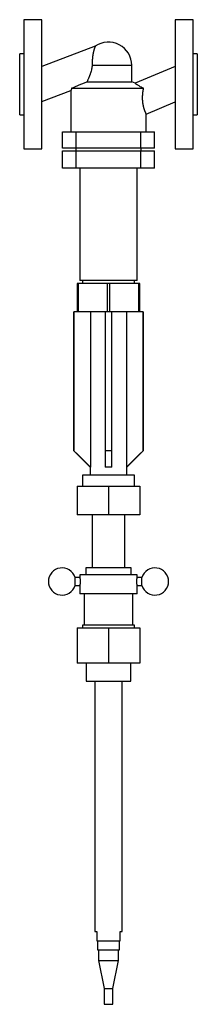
# Model space of a CAD drawing. Header units: millimetres. Extents: x 0 to 130, y -676 to 48.
import ezdxf

# ---------------------------------------------------------------- set-up
doc = ezdxf.new("R2010")
doc.units = ezdxf.units.MM
doc.linetypes.add('CNS_SOLID', pattern=[0])
doc.layers.add('vis', color=7, linetype='CNS_SOLID', lineweight=30)

msp = doc.modelspace()

# ---------------------------------------------------------------- linework, layer by layer
at = {"layer": 'vis'}
for p, q in [((16.1, 47.5), (3.1, 47.5)), ((3.1, 47.5), (3.1, -47.5)), ((16.1, -47.5), (16.1, 47.5)), ((126.9, 47.5), (113.9, 47.5)), ((113.9, 47.5), (113.9, -47.5)), ((126.9, -47.5), (126.9, 47.5)), ((3.1, 22.5), (0, 22.5)), ((0, -22.5), (0, 22.5)), ((55.33, 27.98), (16.1, 13.13)), ((130, 22.5), (126.9, 22.5)), ((130, 22.5), (130, -22.5)), ((52.96, 14), (82, 14)), ((82, 1.9), (82, 14)), ((113.9, 12.99), (84.49, 0.78)), ((49.2, 1.9), (82, 1.9)), ((84.49, 0.78), (82, 1.9)), ((16.1, -12.54), (37.5, -4.43)), ((37.5, -4.43), (37.5, -35)), ((38.05, -2.8), (90.55, -2.8)), ((92.5, -21.88), (113.9, -12.99)), ((0, -22.5), (3.1, -22.5)), ((92.5, -35), (92.5, -21.88)), ((126.9, -22.5), (130, -22.5)), ((31.31, -47), (31.31, -35)), ((31.31, -35), (98.69, -35)), ((41.31, -47), (41.31, -35)), ((88.69, -47), (88.69, -35)), ((98.69, -47), (98.69, -35)), ((3.1, -47.5), (16.1, -47.5)), ((98.69, -47), (31.31, -47)), ((31.31, -49), (98.69, -49)), ((31.31, -61.5), (31.31, -49)), ((41, -47), (41, -49)), ((41.31, -61.5), (41.31, -49)), ((88.69, -61.5), (88.69, -49)), ((89, -49), (89, -47)), ((98.69, -61.5), (98.69, -49)), ((113.9, -47.5), (126.9, -47.5)), ((98.69, -61.5), (31.31, -61.5)), ((44, -61.5), (44, -144.3)), ((86, -144.3), (86, -61.5)), ((86, -144.3), (44, -144.3)), ((46, -144.3), (46, -146.3)), ((84, -146.3), (84, -144.3)), ((88, -146.3), (42, -146.3)), ((42, -146.3), (42, -167.3)), ((43, -167.3), (43, -146.3)), ((64, -146.3), (64, -167.3)), ((66, -167.3), (66, -146.3)), ((87, -146.3), (87, -167.3)), ((88, -167.3), (88, -146.3)), ((39.5, -167.3), (39.5, -269.3)), ((90.5, -167.3), (39.5, -167.3)), ((39.62, -269.3), (39.62, -167.3)), ((51.73, -167.3), (51.73, -281.3)), ((62.5, -167.3), (62.5, -269.3)), ((67.5, -269.3), (67.5, -167.3)), ((78.27, -167.3), (78.27, -281.3)), ((90.38, -167.3), (90.38, -269.3)), ((90.5, -269.3), (90.5, -167.3)), ((39.5, -269.3), (51.5, -281.3)), ((39.62, -269.3), (39.5, -269.3)), ((67.5, -269.3), (62.5, -269.3)), ((78.5, -281.3), (90.5, -269.3)), ((90.5, -269.3), (90.38, -269.3)), ((51.5, -281.3), (51.5, -287.3)), ((51.73, -281.3), (51.5, -281.3)), ((67.5, -281.3), (62.5, -281.3)), ((78.5, -281.3), (78.27, -281.3)), ((78.5, -287.3), (78.5, -281.3)), ((46, -287.3), (46, -295.41)), ((84, -287.3), (46, -287.3)), ((84, -295.41), (84, -287.3)), ((42, -295.41), (88, -295.41)), ((42, -295.41), (42, -316.41)), ((65, -295.41), (65, -316.41)), ((88, -295.41), (88, -316.41)), ((88, -316.41), (42, -316.41)), ((53, -316.41), (53, -355.41)), ((77, -355.41), (77, -316.41)), ((44, -360.41), (44, -362.41)), ((86, -360.41), (44, -360.41)), ((48.5, -355.41), (48.5, -360.41)), ((81.5, -355.41), (48.5, -355.41)), ((81.5, -360.41), (81.5, -355.41)), ((86, -362.41), (86, -360.41)), ((44, -362.41), (40.54, -362.41)), ((40.54, -368.41), (40.54, -362.41)), ((40.54, -368.41), (44, -368.41)), ((44, -368.41), (44, -374.41)), ((89.46, -362.41), (86, -362.41)), ((86, -374.41), (86, -368.41)), ((86, -368.41), (89.46, -368.41)), ((89.46, -368.41), (89.46, -362.41)), ((86, -374.41), (44, -374.41)), ((47.25, -374.41), (47.25, -397.41)), ((82.75, -397.41), (82.75, -374.41)), ((46, -397.41), (46, -399.41)), ((84, -397.41), (46, -397.41)), ((84, -399.41), (84, -397.41)), ((42, -399.41), (42, -425.41)), ((42, -399.41), (88, -399.41)), ((65, -399.41), (65, -425.41)), ((88, -399.41), (88, -425.41)), ((88, -425.41), (42, -425.41)), ((48.65, -425.41), (48.65, -438.59)), ((81.35, -438.59), (81.35, -425.41)), ((48.65, -438.59), (81.35, -438.59)), ((55, -438.59), (55, -622.59)), ((75, -622.59), (75, -438.59)), ((55, -622.59), (56.5, -622.59)), ((56.5, -622.59), (56.5, -629.59)), ((73.5, -622.59), (75, -622.59)), ((73.5, -629.59), (73.5, -622.59)), ((56.5, -629.59), (73.5, -629.59)), ((57, -629.59), (57, -636.15)), ((57, -636.15), (73, -636.15)), ((57.6, -636.15), (57.6, -643.85)), ((72.4, -643.85), (72.4, -636.15)), ((73, -636.15), (73, -629.59)), ((57.6, -643.85), (61.8, -664.42)), ((57.6, -643.85), (72.4, -643.85)), ((68.2, -664.42), (72.4, -643.85)), ((61.8, -664.42), (61.8, -676.15)), ((61.8, -664.42), (68.2, -664.42)), ((68.2, -676.15), (68.2, -664.42)), ((61.8, -676.15), (68.2, -676.15))]:
    msp.add_line(p, q, dxfattribs=at)
for points in [[(55.33, 27.98), (55.33, 27.98), (55.33, 27.98), (55.32, 27.97), (55.32, 27.97), (55.32, 27.96), (55.31, 27.94), (55.3, 27.93), (55.29, 27.9), (55.28, 27.88), (55.26, 27.85), (55.25, 27.83), (55.25, 27.81), (55.23, 27.78), (55.21, 27.73), (55.19, 27.69), (55.16, 27.64), (55.14, 27.59), (55.13, 27.56), (55.11, 27.53), (55.09, 27.47), (55.06, 27.41), (55.04, 27.38), (55.03, 27.34), (55, 27.27), (54.97, 27.2), (54.95, 27.16), (54.94, 27.13), (54.9, 27.05), (54.87, 26.97), (54.84, 26.88), (54.8, 26.8), (54.77, 26.71), (54.75, 26.66), (54.74, 26.62), (54.7, 26.52), (54.67, 26.43), (54.63, 26.33), (54.6, 26.23), (54.56, 26.13), (54.55, 26.08), (54.53, 26.03), (54.49, 25.93), (54.46, 25.82), (54.43, 25.72), (54.39, 25.61), (54.36, 25.5), (54.34, 25.44), (54.33, 25.39), (54.29, 25.27), (54.26, 25.15), (54.23, 25.03), (54.19, 24.91), (54.16, 24.78), (54.14, 24.72), (54.13, 24.65), (54.09, 24.52), (54.06, 24.39), (54.03, 24.25), (53.99, 24.11), (53.96, 23.97), (53.95, 23.9), (53.93, 23.83), (53.9, 23.69), (53.87, 23.54), (53.85, 23.47), (53.84, 23.39), (53.81, 23.25), (53.78, 23.09), (53.76, 23.02), (53.75, 22.94), (53.72, 22.79), (53.69, 22.63), (53.66, 22.47), (53.63, 22.31), (53.61, 22.15), (53.59, 22.07), (53.58, 21.99), (53.56, 21.83), (53.53, 21.66), (53.51, 21.5), (53.48, 21.33), (53.46, 21.17), (53.45, 21.08), (53.44, 21), (53.41, 20.83), (53.39, 20.66), (53.37, 20.49), (53.35, 20.32), (53.33, 20.15), (53.32, 20.07), (53.31, 19.98), (53.29, 19.81), (53.28, 19.64), (53.26, 19.47), (53.24, 19.3), (53.23, 19.13), (53.22, 19.05), (53.21, 18.96), (53.19, 18.79), (53.18, 18.62), (53.17, 18.44), (53.15, 18.26), (53.14, 18.09), (53.13, 18), (53.12, 17.91), (53.11, 17.72), (53.1, 17.54), (53.09, 17.45), (53.09, 17.36), (53.08, 17.17), (53.07, 16.98), (53.06, 16.89), (53.06, 16.79), (53.05, 16.61), (53.04, 16.42), (53.03, 16.22), (53.02, 16.03), (53.01, 15.84), (53.01, 15.74), (53, 15.65), (53, 15.45), (52.99, 15.26), (52.98, 15.07), (52.98, 14.87), (52.97, 14.68), (52.97, 14.58), (52.97, 14.48), (52.96, 14.29), (52.96, 14.1), (52.96, 14)], [(52.96, 14), (52.95, 13.94), (52.95, 13.81), (52.95, 13.68), (52.94, 13.62), (52.94, 13.55), (52.93, 13.42), (52.93, 13.29), (52.92, 13.17), (52.91, 13.04), (52.9, 12.91), (52.89, 12.84), (52.88, 12.78), (52.87, 12.65), (52.86, 12.52), (52.8, 12.07), (52.74, 11.69), (52.67, 11.3), (52.51, 10.54), (52.33, 9.78), (52.12, 9.04), (51.89, 8.31), (51.65, 7.59), (51.52, 7.24), (51.39, 6.89), (51.13, 6.21), (50.87, 5.55), (50.6, 4.92), (50.34, 4.32), (50.08, 3.75), (49.96, 3.47), (49.83, 3.2), (49.57, 2.66), (49.33, 2.15), (49.2, 1.9)], [(38.05, -2.8), (39.87, -2.02), (43.61, -0.43), (47.37, 1.14), (49.2, 1.9)], [(84.49, 0.78), (84.5, 0.78), (84.52, 0.77), (84.52, 0.76), (84.53, 0.75), (84.54, 0.75), (84.54, 0.75), (84.55, 0.74), (84.57, 0.73), (84.58, 0.72), (84.59, 0.71), (84.61, 0.7), (84.62, 0.69), (84.63, 0.69), (84.64, 0.67), (84.66, 0.66), (84.67, 0.65), (84.68, 0.64), (84.71, 0.63), (84.73, 0.61), (84.74, 0.6), (84.75, 0.59), (84.78, 0.57), (84.81, 0.56), (84.83, 0.54), (84.86, 0.51), (84.89, 0.49), (84.91, 0.48), (84.92, 0.47), (84.96, 0.45), (84.99, 0.42), (85.02, 0.4), (85.06, 0.37), (85.1, 0.35), (85.12, 0.34), (85.14, 0.32), (85.18, 0.3), (85.22, 0.27), (85.37, 0.16), (85.65, -0.03), (85.97, -0.23), (86.14, -0.34), (86.31, -0.45), (86.69, -0.69), (87.11, -0.94), (87.57, -1.2), (88.06, -1.48), (88.57, -1.77), (88.84, -1.91), (89.12, -2.06), (89.68, -2.36), (90.26, -2.66), (90.55, -2.8)], [(38.05, -2.8), (38.02, -2.89), (37.97, -3.05), (37.92, -3.21), (37.89, -3.29), (37.87, -3.36), (37.82, -3.5), (37.78, -3.63), (37.74, -3.75), (37.7, -3.87), (37.66, -3.97), (37.65, -4.02), (37.63, -4.06), (37.6, -4.14), (37.58, -4.21), (37.55, -4.28), (37.54, -4.33), (37.52, -4.37), (37.52, -4.39), (37.51, -4.4), (37.5, -4.42), (37.5, -4.43), (37.5, -4.43)], [(90.55, -2.8), (90.53, -2.91), (90.48, -3.13), (90.44, -3.35), (90.42, -3.46), (90.39, -3.57), (90.35, -3.8), (90.31, -4.02), (90.27, -4.25), (90.23, -4.48), (90.19, -4.71), (90.18, -4.83), (90.16, -4.94), (90.12, -5.17), (90.09, -5.41), (90.05, -5.64), (90.02, -5.88), (89.99, -6.11), (89.98, -6.23), (89.96, -6.35), (89.94, -6.59), (89.91, -6.83), (89.9, -6.95), (89.89, -7.07), (89.87, -7.31), (89.85, -7.55), (89.84, -7.67), (89.83, -7.79), (89.81, -8.03), (89.8, -8.27), (89.78, -8.51), (89.77, -8.75), (89.76, -8.99), (89.76, -9.11), (89.75, -9.23), (89.75, -9.47), (89.75, -9.71), (89.74, -9.95), (89.74, -10.18), (89.75, -10.42), (89.75, -10.54), (89.75, -10.67), (89.76, -10.91), (89.77, -11.15), (89.78, -11.39), (89.79, -11.64), (89.8, -11.88), (89.81, -12.01), (89.82, -12.13), (89.84, -12.37), (89.86, -12.62), (89.89, -12.86), (89.91, -13.1), (89.94, -13.34), (89.96, -13.46), (89.97, -13.58), (90, -13.82), (90.04, -14.06), (90.08, -14.3), (90.11, -14.53), (90.15, -14.76), (90.17, -14.88), (90.2, -14.99), (90.24, -15.22), (90.28, -15.44), (90.31, -15.55), (90.33, -15.66), (90.38, -15.88), (90.43, -16.09), (90.45, -16.2), (90.48, -16.31), (90.53, -16.51), (90.58, -16.72), (90.64, -16.92), (90.69, -17.12), (90.74, -17.31), (90.77, -17.41), (90.8, -17.5), (90.85, -17.69), (90.91, -17.87), (90.97, -18.05), (91.02, -18.22), (91.08, -18.39), (91.1, -18.47), (91.13, -18.55), (91.19, -18.71), (91.24, -18.87), (91.3, -19.02), (91.35, -19.17), (91.4, -19.32), (91.43, -19.39), (91.46, -19.47), (91.51, -19.61), (91.57, -19.75), (91.62, -19.88), (91.67, -20.01), (91.72, -20.14), (91.75, -20.2), (91.77, -20.26), (91.82, -20.38), (91.87, -20.5), (91.92, -20.61), (91.97, -20.71), (92.01, -20.82), (92.03, -20.86), (92.05, -20.91), (92.09, -21.01), (92.13, -21.09), (92.15, -21.14), (92.17, -21.18), (92.21, -21.26), (92.24, -21.33), (92.26, -21.37), (92.27, -21.4), (92.3, -21.47), (92.33, -21.53), (92.36, -21.58), (92.38, -21.63), (92.4, -21.68), (92.41, -21.7), (92.42, -21.72), (92.44, -21.75), (92.45, -21.79), (92.47, -21.81), (92.48, -21.84), (92.49, -21.85), (92.49, -21.86), (92.49, -21.87), (92.5, -21.87), (92.5, -21.88), (92.5, -21.88)], [(51.73, -281.3), (50.19, -279.78), (46.63, -276.26), (42.24, -271.9), (39.62, -269.3)], [(62.5, -269.3), (62.5, -271.9), (62.5, -276.26), (62.5, -279.78), (62.5, -281.3)], [(67.5, -281.3), (67.5, -279.78), (67.5, -276.26), (67.5, -271.9), (67.5, -269.3)], [(90.38, -269.3), (87.76, -271.9), (83.37, -276.26), (79.81, -279.78), (78.27, -281.3)], [(44, -362.41), (44, -362.41), (44, -362.41), (44, -362.42), (44, -362.42), (44, -362.42), (44, -362.43), (44.01, -362.45), (44.01, -362.46), (44.01, -362.48), (44.01, -362.5), (44.01, -362.51), (44.02, -362.52), (44.02, -362.55), (44.02, -362.58), (44.03, -362.61), (44.03, -362.64), (44.04, -362.67), (44.04, -362.69), (44.04, -362.71), (44.05, -362.75), (44.05, -362.79), (44.05, -362.82), (44.06, -362.84), (44.06, -362.88), (44.07, -362.93), (44.07, -362.96), (44.07, -362.98), (44.08, -363.04), (44.09, -363.09), (44.09, -363.14), (44.1, -363.2), (44.1, -363.26), (44.11, -363.29), (44.11, -363.32), (44.12, -363.38), (44.12, -363.44), (44.13, -363.51), (44.13, -363.58), (44.14, -363.65), (44.14, -363.68), (44.15, -363.72), (44.15, -363.79), (44.16, -363.87), (44.16, -363.94), (44.17, -364.02), (44.17, -364.1), (44.18, -364.14), (44.18, -364.18), (44.18, -364.26), (44.19, -364.34), (44.19, -364.43), (44.2, -364.51), (44.2, -364.6), (44.2, -364.64), (44.2, -364.68), (44.21, -364.77), (44.21, -364.85), (44.21, -364.94), (44.21, -365.03), (44.21, -365.11), (44.21, -365.16), (44.21, -365.2), (44.22, -365.28), (44.22, -365.37), (44.22, -365.41), (44.22, -365.45), (44.22, -365.54), (44.21, -365.62), (44.21, -365.66), (44.21, -365.71), (44.21, -365.79), (44.21, -365.88), (44.21, -365.97), (44.21, -366.05), (44.2, -366.14), (44.2, -366.18), (44.2, -366.22), (44.2, -366.31), (44.19, -366.39), (44.19, -366.48), (44.18, -366.56), (44.18, -366.64), (44.18, -366.68), (44.17, -366.72), (44.17, -366.8), (44.16, -366.88), (44.16, -366.95), (44.15, -367.03), (44.15, -367.1), (44.14, -367.14), (44.14, -367.17), (44.13, -367.24), (44.13, -367.31), (44.12, -367.38), (44.12, -367.44), (44.11, -367.5), (44.11, -367.53), (44.1, -367.56), (44.1, -367.62), (44.09, -367.68), (44.09, -367.73), (44.08, -367.78), (44.07, -367.84), (44.07, -367.86), (44.07, -367.89), (44.06, -367.94), (44.06, -367.98), (44.05, -368), (44.05, -368.03), (44.05, -368.07), (44.04, -368.11), (44.04, -368.13), (44.04, -368.15), (44.03, -368.18), (44.03, -368.21), (44.02, -368.24), (44.02, -368.27), (44.02, -368.3), (44.01, -368.31), (44.01, -368.32), (44.01, -368.34), (44.01, -368.36), (44.01, -368.37), (44, -368.39), (44, -368.4), (44, -368.4), (44, -368.4), (44, -368.41), (44, -368.41), (44, -368.41)], [(86, -368.41), (86, -368.41), (86, -368.41), (86, -368.4), (86, -368.4), (86, -368.4), (86, -368.39), (85.99, -368.37), (85.99, -368.36), (85.99, -368.34), (85.99, -368.32), (85.99, -368.31), (85.98, -368.3), (85.98, -368.27), (85.98, -368.24), (85.97, -368.21), (85.97, -368.18), (85.96, -368.15), (85.96, -368.13), (85.96, -368.11), (85.95, -368.07), (85.95, -368.03), (85.95, -368), (85.94, -367.98), (85.94, -367.94), (85.93, -367.89), (85.93, -367.86), (85.93, -367.84), (85.92, -367.78), (85.91, -367.73), (85.91, -367.68), (85.9, -367.62), (85.9, -367.56), (85.89, -367.53), (85.89, -367.5), (85.88, -367.44), (85.88, -367.38), (85.87, -367.31), (85.87, -367.24), (85.86, -367.17), (85.86, -367.14), (85.85, -367.1), (85.85, -367.03), (85.84, -366.95), (85.84, -366.88), (85.83, -366.8), (85.83, -366.72), (85.82, -366.68), (85.82, -366.64), (85.82, -366.56), (85.81, -366.48), (85.81, -366.39), (85.8, -366.31), (85.8, -366.22), (85.8, -366.18), (85.8, -366.14), (85.79, -366.05), (85.79, -365.97), (85.79, -365.88), (85.79, -365.79), (85.79, -365.71), (85.79, -365.66), (85.79, -365.62), (85.78, -365.54), (85.78, -365.45), (85.78, -365.41), (85.78, -365.37), (85.78, -365.28), (85.79, -365.2), (85.79, -365.16), (85.79, -365.11), (85.79, -365.03), (85.79, -364.94), (85.79, -364.85), (85.79, -364.77), (85.8, -364.68), (85.8, -364.64), (85.8, -364.6), (85.8, -364.51), (85.81, -364.43), (85.81, -364.34), (85.82, -364.26), (85.82, -364.18), (85.82, -364.14), (85.83, -364.1), (85.83, -364.02), (85.84, -363.94), (85.84, -363.87), (85.85, -363.79), (85.85, -363.72), (85.86, -363.68), (85.86, -363.65), (85.87, -363.58), (85.87, -363.51), (85.88, -363.44), (85.88, -363.38), (85.89, -363.32), (85.89, -363.29), (85.9, -363.26), (85.9, -363.2), (85.91, -363.14), (85.91, -363.09), (85.92, -363.04), (85.93, -362.98), (85.93, -362.96), (85.93, -362.93), (85.94, -362.88), (85.94, -362.84), (85.95, -362.82), (85.95, -362.79), (85.95, -362.75), (85.96, -362.71), (85.96, -362.69), (85.96, -362.67), (85.97, -362.64), (85.97, -362.61), (85.98, -362.58), (85.98, -362.55), (85.98, -362.52), (85.99, -362.51), (85.99, -362.5), (85.99, -362.48), (85.99, -362.46), (85.99, -362.45), (86, -362.43), (86, -362.42), (86, -362.42), (86, -362.42), (86, -362.41), (86, -362.41), (86, -362.41)]]:
    msp.add_lwpolyline(points, dxfattribs=at)
for centre, radius, start, end in [((65, 14), 17, 0, 124.66716), ((31, -365.41), 10, 17.4576, 342.5424), ((99, -365.41), 10, 197.4576, 522.5424)]:
    msp.add_arc(centre, radius, start, end, dxfattribs=at)

doc.saveas('drawing.dxf')
